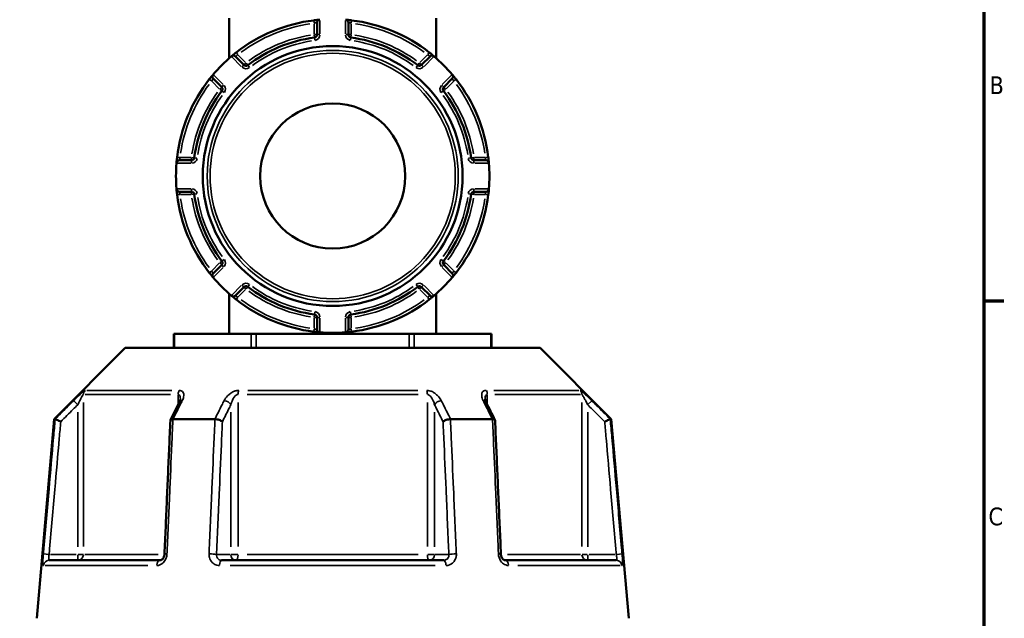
# Model space of a CAD drawing. Header units: millimetres. Extents: x 0 to 926, y 0 to 963.
# Tile 11 of 18: x 655 to 825, y 391 to 494. Entities that reach past the tile are written whole.
import ezdxf

# ---------------------------------------------------------------- set-up
doc = ezdxf.new("R2010")
doc.units = ezdxf.units.MM
for name, color, linetype, lineweight in [('Border (ANSI)', 7, 'Continuous', 70), ('Visible (ANSI)', 7, 'Continuous', 50), ('Visible Narrow (ANSI)', 7, 'Continuous', 35)]:
    doc.layers.add(name, color=color, linetype=linetype, lineweight=lineweight)
doc.styles.add('Note Text (ANSI)', font='tahoma.ttf')

# ---------------------------------------------------------------- blocks, each defined once
blk = doc.blocks.new('Borders Default Border')
at = {"layer": 'Border (ANSI)'}
blk.add_line((821, 445.5), (824.45, 445.5), dxfattribs=at)
at = {"layer": 'Border (ANSI)', "flags": 128}
blk.add_lwpolyline([(20, 20), (20, 574), (821, 574), (821, 20), (20, 20)], dxfattribs=at)
at = {"layer": 'Border (ANSI)', "char_height": 3.05, "attachment_point": 7, "style": 'Note Text (ANSI)'}
for s, insert in [('B', (821.99, 481.1)), ('C', (821.8, 406.8))]:
    blk.add_mtext(s, dxfattribs=dict(at, insert=insert))

msp = doc.modelspace()

# ---------------------------------------------------------------- linework, layer by layer
at = {"layer": 'Visible (ANSI)'}
for p, q in [((690.982, 494.153), (690.982, 487.258)), ((726.682, 494.153), (726.682, 487.258)), ((706.132, 493.409), (706.132, 491.338)), ((711.532, 491.338), (711.532, 493.409)), ((693.532, 486.119), (692.068, 487.583)), ((725.597, 487.583), (724.132, 486.119)), ((688.249, 483.765), (689.714, 482.3)), ((727.95, 482.3), (729.415, 483.765)), ((684.495, 469.7), (682.424, 469.7)), ((735.241, 469.7), (733.169, 469.7)), ((682.424, 464.3), (684.495, 464.3)), ((733.169, 464.3), (735.241, 464.3)), ((689.714, 451.701), (688.249, 450.236)), ((729.415, 450.236), (727.95, 451.701)), ((692.068, 446.418), (693.532, 447.882)), ((724.132, 447.882), (725.597, 446.418)), ((690.982, 446.743), (690.982, 439.848)), ((726.682, 446.743), (726.682, 439.848)), ((706.132, 442.663), (706.132, 440.592)), ((711.532, 440.592), (711.532, 442.663)), ((681.447, 439.848), (681.581, 439.848)), ((681.447, 439.848), (681.447, 437.398)), ((681.581, 439.848), (694.774, 439.848)), ((694.774, 439.848), (695.64, 439.848)), ((695.64, 439.848), (722.025, 439.848)), ((722.025, 439.848), (722.891, 439.848)), ((722.891, 439.848), (736.084, 439.848)), ((736.084, 439.848), (736.218, 439.848)), ((736.218, 437.398), (736.218, 439.848)), ((673.083, 437.398), (660.833, 425.148)), ((673.083, 437.398), (744.581, 437.398)), ((744.581, 437.398), (756.831, 425.148)), ((660.833, 425.148), (657.832, 390.848)), ((660.833, 425.148), (661.014, 425.148)), ((681.319, 425.148), (688.527, 425.148)), ((729.138, 425.148), (736.345, 425.148)), ((756.651, 425.148), (756.831, 425.148)), ((756.831, 425.148), (759.832, 390.848)), ((660.003, 400.848), (679.135, 400.848)), ((689.7, 400.848), (727.964, 400.848)), ((738.53, 400.848), (757.662, 400.848))]:
    msp.add_line(p, q, dxfattribs=at)
for radius in [22.378, 12.5]:
    msp.add_circle((708.832, 467), radius, dxfattribs=at)
for centre, radius, start, end in [((708.832, 467), 27, 96.93566, 128.06434), ((706.632, 493.409), 0.5, 94.76211, 180), ((711.032, 493.409), 0.5, 0, 85.23789), ((708.832, 467), 27, 51.93566, 83.06434), ((708.832, 467), 24.047, 97.49062, 127.50938), ((705.632, 491.338), 0.5, 277.49062, 0), ((712.032, 491.338), 0.5, 180, 262.50938), ((708.832, 467), 24.047, 52.49062, 82.50938), ((708.832, 467), 27, 130.32627, 139.67373), ((691.714, 487.23), 0.5, 45, 130.23789), ((725.95, 487.23), 0.5, 49.76211, 135), ((708.832, 467), 27, 40.32627, 49.67373), ((693.886, 486.472), 0.5, 225, 307.50938), ((723.779, 486.472), 0.5, 232.49062, 315), ((708.832, 467), 27, 141.93566, 173.06434), ((688.603, 484.118), 0.5, 139.76211, 225), ((729.062, 484.118), 0.5, 315, 40.23789), ((708.832, 467), 27, 6.93566, 38.06434), ((689.361, 481.947), 0.5, 322.49062, 45), ((728.304, 481.947), 0.5, 135, 217.50938), ((708.832, 467), 24.047, 142.49062, 172.50938), ((708.832, 467), 24.047, 7.49062, 37.50938), ((684.495, 470.2), 0.5, 270, 352.50938), ((733.169, 470.2), 0.5, 187.49062, 270), ((708.832, 467), 27, 175.32627, 184.67373), ((682.424, 469.2), 0.5, 90, 175.23789), ((735.241, 469.2), 0.5, 4.76211, 90), ((708.832, 467), 27, 355.32627, 4.67373), ((682.424, 464.8), 0.5, 184.76211, 270), ((708.832, 467), 27, 186.93566, 218.06434), ((684.495, 463.8), 0.5, 7.49062, 90), ((708.832, 467), 24.047, 187.49062, 217.50938), ((708.832, 467), 24.047, 322.49062, 352.50938), ((708.832, 467), 27, 321.93566, 353.06434), ((733.169, 463.8), 0.5, 90, 172.50938), ((735.241, 464.8), 0.5, 270, 355.23789), ((689.361, 452.054), 0.5, 315, 37.50938), ((728.304, 452.054), 0.5, 142.49062, 225), ((688.603, 449.882), 0.5, 135, 220.23789), ((729.062, 449.882), 0.5, 319.76211, 45), ((708.832, 467), 27, 220.32627, 229.67373), ((693.886, 447.529), 0.5, 52.49062, 135), ((708.832, 467), 24.047, 232.49062, 262.50938), ((708.832, 467), 24.047, 277.49062, 307.50938), ((723.779, 447.529), 0.5, 45, 127.50938), ((708.832, 467), 27, 310.32627, 319.67373), ((691.714, 446.771), 0.5, 229.76211, 315), ((725.95, 446.771), 0.5, 225, 310.23789), ((708.832, 467), 27, 231.93566, 263.06434), ((708.832, 467), 27, 276.93566, 308.06434), ((705.632, 442.663), 0.5, 0, 82.50938), ((712.032, 442.663), 0.5, 97.49062, 180), ((706.632, 440.592), 0.5, 180, 265.23789), ((708.832, 467), 27, 265.32627, 274.67373), ((711.032, 440.592), 0.5, 274.76211, 0)]:
    msp.add_arc(centre, radius, start, end, dxfattribs=at)
for centre, major_axis, ratio, start_param, end_param in [((6639.914, -11118.434), (198.252, -16295.014), 0.5090017, 3.9187165, 3.9189842), ((-5143.568, -10964.106), (196.526, 16077.194), 0.5090436, 5.5058211, 5.5060925)]:
    msp.add_ellipse(centre, major_axis=major_axis, ratio=ratio, start_param=start_param, end_param=end_param, dxfattribs=at)
for points, knots in [([(706.591, 493.907), (706.591, 493.907), (706.509, 493.901), (706.246, 493.877), (706.088, 493.861), (705.804, 493.83), (705.688, 493.817), (705.572, 493.803)], [-0.15751354, -0.15751354, -0.15751354, -0.15751354, -0.08933205, -0.08933205, -0.03435848, -0.03435848, 0, 0, 0, 0]), ([(712.093, 493.803), (712.05, 493.808), (712.008, 493.813), (711.788, 493.839), (711.617, 493.857), (711.364, 493.882), (711.271, 493.89), (711.152, 493.901), (711.114, 493.904), (711.08, 493.907), (711.074, 493.907), (711.074, 493.907)], [-0.15751281, -0.15751281, -0.15751281, -0.15751281, -0.14497947, -0.14497947, -0.0918884, -0.0918884, -0.05104911, -0.05104911, -0.01963427, -0.01963427, 0, 0, 0, 0]), ([(692.186, 488.258), (692.155, 488.234), (692.125, 488.21), (691.953, 488.075), (691.817, 487.965), (691.618, 487.801), (691.545, 487.741), (691.452, 487.663), (691.423, 487.638), (691.396, 487.616), (691.391, 487.611), (691.391, 487.611)], [-0.15751275, -0.15751275, -0.15751275, -0.15751275, -0.14614787, -0.14614787, -0.09262893, -0.09262893, -0.05146052, -0.05146052, -0.01979251, -0.01979251, 0, 0, 0, 0]), ([(726.273, 487.611), (726.273, 487.611), (726.27, 487.614), (726.24, 487.64), (726.162, 487.706), (725.954, 487.877), (725.842, 487.97), (725.641, 488.13), (725.56, 488.194), (725.479, 488.258)], [-0.15751415, -0.15751415, -0.15751415, -0.15751415, -0.14237321, -0.14237321, -0.07909623, -0.07909623, -0.03042163, -0.03042163, 0, 0, 0, 0]), ([(688.221, 484.441), (688.221, 484.441), (688.219, 484.438), (688.193, 484.408), (688.127, 484.33), (687.955, 484.123), (687.863, 484.01), (687.703, 483.81), (687.638, 483.729), (687.575, 483.647)], [-0.15751415, -0.15751415, -0.15751415, -0.15751415, -0.14237321, -0.14237321, -0.07909623, -0.07909623, -0.03042163, -0.03042163, 0, 0, 0, 0]), ([(730.09, 483.647), (730.066, 483.678), (730.042, 483.708), (729.906, 483.88), (729.797, 484.016), (729.633, 484.215), (729.573, 484.287), (729.494, 484.381), (729.47, 484.41), (729.448, 484.436), (729.443, 484.441), (729.443, 484.441)], [-0.15751275, -0.15751275, -0.15751275, -0.15751275, -0.14614787, -0.14614787, -0.09262893, -0.09262893, -0.05146052, -0.05146052, -0.01979251, -0.01979251, 0, 0, 0, 0]), ([(682.03, 470.261), (682.025, 470.219), (682.02, 470.176), (681.994, 469.957), (681.976, 469.785), (681.951, 469.532), (681.943, 469.44), (681.932, 469.32), (681.929, 469.282), (681.926, 469.249), (681.925, 469.242), (681.925, 469.242)], [-0.15751281, -0.15751281, -0.15751281, -0.15751281, -0.14497947, -0.14497947, -0.0918884, -0.0918884, -0.05104911, -0.05104911, -0.01963427, -0.01963427, 0, 0, 0, 0]), ([(735.739, 469.242), (735.739, 469.242), (735.733, 469.324), (735.708, 469.587), (735.693, 469.745), (735.662, 470.029), (735.649, 470.145), (735.635, 470.261)], [-0.15751354, -0.15751354, -0.15751354, -0.15751354, -0.08933205, -0.08933205, -0.03435848, -0.03435848, 0, 0, 0, 0]), ([(681.925, 464.759), (681.925, 464.759), (681.932, 464.677), (681.956, 464.414), (681.972, 464.256), (682.002, 463.972), (682.016, 463.856), (682.03, 463.74)], [-0.15751354, -0.15751354, -0.15751354, -0.15751354, -0.08933205, -0.08933205, -0.03435848, -0.03435848, 0, 0, 0, 0]), ([(735.635, 463.74), (735.64, 463.782), (735.645, 463.825), (735.671, 464.044), (735.689, 464.216), (735.714, 464.469), (735.722, 464.561), (735.733, 464.681), (735.736, 464.719), (735.739, 464.752), (735.739, 464.759), (735.739, 464.759)], [-0.15751281, -0.15751281, -0.15751281, -0.15751281, -0.14497947, -0.14497947, -0.0918884, -0.0918884, -0.05104911, -0.05104911, -0.01963427, -0.01963427, 0, 0, 0, 0]), ([(687.575, 450.354), (687.598, 450.323), (687.622, 450.293), (687.758, 450.121), (687.868, 449.985), (688.031, 449.786), (688.092, 449.714), (688.17, 449.62), (688.195, 449.591), (688.217, 449.565), (688.221, 449.559), (688.221, 449.559)], [-0.15751275, -0.15751275, -0.15751275, -0.15751275, -0.14614787, -0.14614787, -0.09262893, -0.09262893, -0.05146052, -0.05146052, -0.01979251, -0.01979251, 0, 0, 0, 0]), ([(729.443, 449.559), (729.443, 449.559), (729.446, 449.562), (729.472, 449.593), (729.538, 449.671), (729.709, 449.878), (729.802, 449.991), (729.962, 450.191), (730.026, 450.272), (730.09, 450.354)], [-0.15751415, -0.15751415, -0.15751415, -0.15751415, -0.14237321, -0.14237321, -0.07909623, -0.07909623, -0.03042163, -0.03042163, 0, 0, 0, 0]), ([(691.391, 446.39), (691.391, 446.39), (691.394, 446.387), (691.425, 446.361), (691.503, 446.295), (691.71, 446.124), (691.823, 446.031), (692.023, 445.871), (692.104, 445.807), (692.186, 445.743)], [-0.15751415, -0.15751415, -0.15751415, -0.15751415, -0.14237321, -0.14237321, -0.07909623, -0.07909623, -0.03042163, -0.03042163, 0, 0, 0, 0]), ([(725.479, 445.743), (725.509, 445.767), (725.54, 445.791), (725.712, 445.926), (725.848, 446.036), (726.047, 446.2), (726.119, 446.26), (726.213, 446.338), (726.242, 446.363), (726.268, 446.385), (726.273, 446.39), (726.273, 446.39)], [-0.15751275, -0.15751275, -0.15751275, -0.15751275, -0.14614787, -0.14614787, -0.09262893, -0.09262893, -0.05146052, -0.05146052, -0.01979251, -0.01979251, 0, 0, 0, 0]), ([(705.572, 440.198), (705.614, 440.193), (705.656, 440.188), (705.876, 440.162), (706.048, 440.144), (706.301, 440.119), (706.393, 440.111), (706.513, 440.1), (706.55, 440.097), (706.584, 440.094), (706.591, 440.094), (706.591, 440.094)], [-0.15751281, -0.15751281, -0.15751281, -0.15751281, -0.14497947, -0.14497947, -0.0918884, -0.0918884, -0.05104911, -0.05104911, -0.01963427, -0.01963427, 0, 0, 0, 0]), ([(711.074, 440.094), (711.074, 440.094), (711.156, 440.1), (711.419, 440.124), (711.577, 440.14), (711.861, 440.171), (711.977, 440.184), (712.093, 440.198)], [-0.15751354, -0.15751354, -0.15751354, -0.15751354, -0.08933205, -0.08933205, -0.03435848, -0.03435848, 0, 0, 0, 0]), ([(682.585, 428.583), (682.585, 428.568), (682.584, 428.548), (682.578, 428.498), (682.573, 428.468), (682.557, 428.402), (682.547, 428.365), (682.521, 428.286), (682.505, 428.244), (682.469, 428.156), (682.447, 428.11), (682.424, 428.062)], [0.20265986, 0.20265986, 0.20265986, 0.20265986, 0.23121109, 0.23121109, 0.25976233, 0.25976233, 0.28831356, 0.28831356, 0.3168648, 0.3168648, 0.34541603, 0.34541603, 0.34541603, 0.34541603]), ([(735.241, 428.062), (735.217, 428.11), (735.196, 428.156), (735.159, 428.244), (735.144, 428.286), (735.118, 428.365), (735.107, 428.402), (735.092, 428.468), (735.087, 428.498), (735.08, 428.548), (735.079, 428.568), (735.079, 428.583)], [0, 0, 0, 0, 0.02855139, 0.02855139, 0.05710278, 0.05710278, 0.08565416, 0.08565416, 0.11420555, 0.11420555, 0.14275694, 0.14275694, 0.14275694, 0.14275694]), ([(661.977, 424.698), (661.975, 424.699), (661.974, 424.7), (661.854, 424.756), (661.736, 424.811), (661.515, 424.914), (661.413, 424.962), (661.237, 425.044), (661.163, 425.079), (661.058, 425.128), (661.026, 425.143), (661.016, 425.147)], [-0.15371258, -0.15371258, -0.15371258, -0.15371258, -0.15323729, -0.15323729, -0.11409168, -0.11409168, -0.07545593, -0.07545593, -0.03695789, -0.03695789, 0, 0, 0, 0]), ([(680.863, 424.924), (680.795, 423.389), (680.728, 421.853), (680.593, 418.782), (680.526, 417.247), (680.391, 414.176), (680.323, 412.64), (680.189, 409.569), (680.121, 408.034), (679.986, 404.963), (679.919, 403.427), (679.852, 401.892)], [0.585191, 0.585191, 0.585191, 0.585191, 1.0476138, 1.0476138, 1.5100365, 1.5100365, 1.9724593, 1.9724593, 2.4348821, 2.4348821, 2.8973048, 2.8973048, 2.8973048, 2.8973048]), ([(681.298, 425.147), (681.197, 425.143), (681.11, 425.128), (680.969, 425.079), (680.918, 425.044), (680.873, 424.979), (680.864, 424.952), (680.863, 424.924)], [-0.153595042, -0.153595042, -0.153595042, -0.153595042, -0.116550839, -0.116550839, -0.077962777, -0.077962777, -0.055255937, -0.055255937, -0.055255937, -0.055255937]), ([(689.821, 424.698), (689.82, 424.699), (689.82, 424.7), (689.759, 424.756), (689.68, 424.811), (689.492, 424.914), (689.384, 424.962), (689.151, 425.044), (689.026, 425.079), (688.78, 425.128), (688.662, 425.143), (688.55, 425.147)], [-0.15371258, -0.15371258, -0.15371258, -0.15371258, -0.15323743, -0.15323743, -0.11409174, -0.11409174, -0.0754562, -0.0754562, -0.03695796, -0.03695796, 0, 0, 0, 0]), ([(729.114, 425.147), (729.003, 425.143), (728.884, 425.128), (728.638, 425.079), (728.514, 425.044), (728.28, 424.962), (728.172, 424.914), (727.984, 424.811), (727.905, 424.756), (727.845, 424.7), (727.844, 424.699), (727.843, 424.698)], [-0.15359506, -0.15359506, -0.15359506, -0.15359506, -0.11655085, -0.11655085, -0.07796276, -0.07796276, -0.03923705, -0.03923705, 0, 0, 0.00047625, 0.00047625, 0.00047625, 0.00047625]), ([(736.802, 424.924), (736.801, 424.952), (736.792, 424.979), (736.746, 425.044), (736.695, 425.079), (736.554, 425.128), (736.467, 425.143), (736.366, 425.147)], [-0.098110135, -0.098110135, -0.098110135, -0.098110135, -0.075456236, -0.075456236, -0.036957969, -0.036957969, 0, 0, 0, 0]), ([(737.813, 401.892), (737.746, 403.427), (737.678, 404.963), (737.543, 408.034), (737.476, 409.569), (737.341, 412.64), (737.274, 414.176), (737.139, 417.247), (737.072, 418.782), (736.937, 421.853), (736.869, 423.389), (736.802, 424.924)], [1.2046153, 1.2046153, 1.2046153, 1.2046153, 1.6670381, 1.6670381, 2.1294609, 2.1294609, 2.5918836, 2.5918836, 3.0543064, 3.0543064, 3.5167292, 3.5167292, 3.5167292, 3.5167292]), ([(755.688, 424.698), (755.689, 424.699), (755.691, 424.7), (755.811, 424.756), (755.929, 424.811), (756.149, 424.914), (756.251, 424.962), (756.428, 425.044), (756.501, 425.079), (756.606, 425.128), (756.638, 425.143), (756.649, 425.147)], [-0.0004764, -0.0004764, -0.0004764, -0.0004764, 0, 0, 0.03923697, 0.03923697, 0.07796289, 0.07796289, 0.11655078, 0.11655078, 0.15359492, 0.15359492, 0.15359492, 0.15359492]), ([(679.852, 401.892), (679.847, 401.793), (679.832, 401.693), (679.783, 401.501), (679.749, 401.41), (679.668, 401.246), (679.62, 401.172), (679.519, 401.048), (679.465, 400.997), (679.358, 400.916), (679.306, 400.889), (679.211, 400.854), (679.17, 400.848), (679.135, 400.848)], [0, 0, 0, 0, 0.05067005, 0.05067005, 0.10084685, 0.10084685, 0.1507669, 0.1507669, 0.20138762, 0.20138762, 0.25586434, 0.25586434, 0.31481094, 0.31481094, 0.31481094, 0.31481094]), ([(738.53, 400.848), (738.492, 400.848), (738.448, 400.855), (738.34, 400.897), (738.277, 400.933), (738.158, 401.036), (738.102, 401.096), (738.002, 401.238), (737.957, 401.318), (737.885, 401.492), (737.856, 401.586), (737.824, 401.752), (737.816, 401.822), (737.813, 401.892)], [0, 0, 0, 0, 0.06296271, 0.06296271, 0.12592542, 0.12592542, 0.17893056, 0.17893056, 0.22915943, 0.22915943, 0.27910739, 0.27910739, 0.31481354, 0.31481354, 0.31481354, 0.31481354])]:
    msp.add_open_spline(points, degree=3, knots=knots, dxfattribs=at)
for points in [[(706.632, 493.911), (706.619, 493.91), (706.605, 493.908), (706.591, 493.907)], [(711.074, 493.907), (711.06, 493.908), (711.046, 493.91), (711.032, 493.911)], [(691.391, 487.611), (691.381, 487.602), (691.37, 487.593), (691.36, 487.584)], [(726.305, 487.584), (726.295, 487.593), (726.284, 487.602), (726.273, 487.611)], [(688.248, 484.473), (688.239, 484.463), (688.23, 484.452), (688.221, 484.441)], [(729.443, 484.441), (729.434, 484.452), (729.425, 484.463), (729.416, 484.473)], [(681.925, 469.242), (681.924, 469.228), (681.923, 469.214), (681.922, 469.2)], [(735.743, 469.2), (735.741, 469.214), (735.74, 469.228), (735.739, 469.242)], [(681.922, 464.8), (681.923, 464.787), (681.924, 464.773), (681.925, 464.759)], [(735.739, 464.759), (735.74, 464.773), (735.741, 464.787), (735.743, 464.8)], [(688.221, 449.559), (688.23, 449.549), (688.239, 449.538), (688.248, 449.528)], [(729.416, 449.528), (729.425, 449.538), (729.434, 449.549), (729.443, 449.559)], [(691.36, 446.416), (691.37, 446.408), (691.381, 446.399), (691.391, 446.39)], [(726.273, 446.39), (726.284, 446.399), (726.295, 446.408), (726.305, 446.416)], [(706.591, 440.094), (706.605, 440.093), (706.619, 440.091), (706.632, 440.09)], [(711.032, 440.09), (711.046, 440.091), (711.06, 440.093), (711.074, 440.094)], [(661.014, 425.148), (661.015, 425.148), (661.015, 425.148), (661.016, 425.147)], [(681.298, 425.147), (681.305, 425.148), (681.312, 425.148), (681.319, 425.148)], [(688.527, 425.148), (688.535, 425.148), (688.542, 425.148), (688.55, 425.147)], [(729.114, 425.147), (729.122, 425.148), (729.13, 425.148), (729.138, 425.148)], [(736.345, 425.148), (736.352, 425.148), (736.359, 425.148), (736.366, 425.147)], [(756.649, 425.147), (756.649, 425.148), (756.65, 425.148), (756.651, 425.148)]]:
    msp.add_open_spline(points, degree=3, dxfattribs=at)
at = {"layer": 'Visible Narrow (ANSI)'}
for p, q in [((705.572, 493.801), (705.628, 493.345)), ((706.632, 491.466), (706.632, 493.782)), ((711.032, 493.782), (711.032, 491.466)), ((712.037, 493.345), (712.092, 493.801)), ((705.632, 493.208), (705.632, 491.436)), ((712.032, 491.436), (712.032, 493.208)), ((705.637, 491.299), (705.697, 490.843)), ((706.131, 491.338), (705.672, 491.338)), ((705.698, 490.84), (705.758, 490.385)), ((706.593, 491.338), (706.134, 491.338)), ((711.531, 491.338), (711.072, 491.338)), ((711.993, 491.338), (711.534, 491.338)), ((711.907, 490.385), (711.967, 490.84)), ((711.967, 490.843), (712.027, 491.299)), ((691.45, 487.494), (693.088, 485.856)), ((692.47, 487.895), (692.186, 488.257)), ((693.816, 486.542), (692.563, 487.795)), ((725.101, 487.795), (723.848, 486.542)), ((724.577, 485.856), (726.214, 487.494)), ((725.478, 488.257), (725.195, 487.895)), ((693.531, 486.118), (693.207, 485.793)), ((693.858, 486.444), (693.534, 486.12)), ((694.19, 486.077), (693.91, 486.441)), ((694.471, 485.71), (694.191, 486.074)), ((723.473, 486.074), (723.194, 485.71)), ((723.755, 486.441), (723.475, 486.077)), ((724.131, 486.12), (723.806, 486.444)), ((724.458, 485.793), (724.133, 486.118)), ((687.576, 483.646), (687.937, 483.363)), ((689.977, 482.745), (688.339, 484.382)), ((729.325, 484.382), (727.688, 482.745)), ((729.727, 483.363), (730.089, 483.646)), ((688.038, 483.269), (689.291, 482.016)), ((689.713, 482.299), (689.388, 481.974)), ((689.392, 481.923), (689.756, 481.643)), ((690.04, 482.626), (689.715, 482.301)), ((727.949, 482.301), (727.625, 482.626)), ((727.909, 481.643), (728.273, 481.923)), ((728.276, 481.974), (727.952, 482.299)), ((728.374, 482.016), (729.627, 483.269)), ((689.758, 481.641), (690.123, 481.362)), ((727.542, 481.362), (727.906, 481.641)), ((682.487, 470.205), (682.031, 470.261)), ((684.397, 470.2), (682.625, 470.2)), ((684.495, 470.161), (684.495, 469.702)), ((684.989, 470.135), (684.534, 470.195)), ((685.448, 470.075), (684.992, 470.135)), ((732.672, 470.135), (732.217, 470.075)), ((733.131, 470.195), (732.675, 470.135)), ((733.169, 469.702), (733.169, 470.161)), ((735.04, 470.2), (733.268, 470.2)), ((735.633, 470.261), (735.177, 470.205)), ((682.051, 469.2), (684.366, 469.2)), ((684.495, 469.699), (684.495, 469.24)), ((733.169, 469.24), (733.169, 469.699)), ((733.298, 469.2), (735.614, 469.2)), ((684.366, 464.8), (682.051, 464.8)), ((735.614, 464.8), (733.298, 464.8)), ((682.031, 463.74), (682.487, 463.796)), ((682.625, 463.8), (684.397, 463.8)), ((684.495, 464.761), (684.495, 464.302)), ((684.495, 464.299), (684.495, 463.84)), ((684.534, 463.806), (684.989, 463.865)), ((684.992, 463.866), (685.448, 463.926)), ((732.217, 463.926), (732.672, 463.866)), ((732.675, 463.865), (733.131, 463.806)), ((733.169, 464.302), (733.169, 464.761)), ((733.169, 463.84), (733.169, 464.299)), ((733.268, 463.8), (735.04, 463.8)), ((735.177, 463.796), (735.633, 463.74)), ((689.291, 451.985), (688.038, 450.732)), ((688.339, 449.619), (689.977, 451.256)), ((689.388, 452.026), (689.713, 451.702)), ((689.756, 452.358), (689.392, 452.078)), ((689.715, 451.7), (690.04, 451.375)), ((690.123, 452.639), (689.758, 452.36)), ((727.906, 452.36), (727.542, 452.639)), ((727.625, 451.375), (727.949, 451.7)), ((727.688, 451.256), (729.325, 449.619)), ((728.273, 452.078), (727.909, 452.358)), ((727.952, 451.702), (728.276, 452.026)), ((729.627, 450.732), (728.374, 451.985)), ((687.937, 450.638), (687.576, 450.355)), ((730.089, 450.355), (729.727, 450.638)), ((693.088, 448.145), (691.45, 446.507)), ((693.207, 448.208), (693.531, 447.883)), ((693.534, 447.881), (693.858, 447.556)), ((693.91, 447.56), (694.19, 447.924)), ((694.191, 447.927), (694.471, 448.291)), ((723.194, 448.291), (723.473, 447.927)), ((723.475, 447.924), (723.755, 447.56)), ((723.806, 447.556), (724.131, 447.881)), ((724.133, 447.883), (724.458, 448.208)), ((726.214, 446.507), (724.577, 448.145)), ((692.563, 446.206), (693.816, 447.459)), ((723.848, 447.459), (725.101, 446.206)), ((692.186, 445.744), (692.47, 446.106)), ((725.195, 446.106), (725.478, 445.744)), ((705.697, 443.157), (705.637, 442.702)), ((705.758, 443.616), (705.698, 443.161)), ((711.967, 443.161), (711.907, 443.616)), ((712.027, 442.702), (711.967, 443.157)), ((705.632, 442.565), (705.632, 440.793)), ((705.672, 442.663), (706.131, 442.663)), ((706.134, 442.663), (706.593, 442.663)), ((706.632, 440.219), (706.632, 442.535)), ((711.032, 442.535), (711.032, 440.219)), ((711.072, 442.663), (711.531, 442.663)), ((711.534, 442.663), (711.993, 442.663)), ((712.032, 440.793), (712.032, 442.565)), ((681.581, 437.52), (681.581, 439.725)), ((694.774, 439.725), (694.774, 437.52)), ((695.64, 437.52), (695.64, 439.725)), ((705.628, 440.655), (705.572, 440.2)), ((712.092, 440.2), (712.037, 440.655)), ((722.025, 439.725), (722.025, 437.52)), ((722.891, 437.52), (722.891, 439.725)), ((736.084, 439.725), (736.084, 437.52)), ((680.901, 429.383), (666.156, 429.383)), ((666.444, 430.09), (681.09, 430.09)), ((682.2, 429.295), (682.2, 427.704)), ((723.577, 429.383), (694.088, 429.383)), ((694.187, 430.09), (723.477, 430.09)), ((735.465, 427.704), (735.465, 429.295)), ((736.575, 430.09), (751.22, 430.09)), ((751.508, 429.383), (736.764, 429.383)), ((664.205, 428.315), (664.851, 427.667)), ((665.894, 403.225), (665.894, 428.006)), ((692.527, 403.225), (692.527, 428.006)), ((725.138, 428.006), (725.138, 403.225)), ((751.77, 428.006), (751.77, 403.225)), ((752.814, 427.667), (753.459, 428.315)), ((664.904, 426.325), (664.904, 403.136)), ((691.285, 426.325), (691.285, 403.136)), ((726.38, 403.136), (726.38, 426.325)), ((752.761, 403.136), (752.761, 426.325)), ((659.896, 401.854), (658.986, 401.934)), ((664.657, 401.848), (660.217, 401.848)), ((664.904, 401.77), (664.904, 400.851)), ((665.882, 401.848), (664.975, 401.848)), ((666.129, 401.848), (678.738, 401.848)), ((691.161, 401.848), (688.941, 401.848)), ((692.46, 401.848), (691.323, 401.848)), ((694.088, 401.848), (723.577, 401.848)), ((726.342, 401.848), (725.205, 401.848)), ((728.723, 401.848), (726.503, 401.848)), ((738.927, 401.848), (751.535, 401.848)), ((752.689, 401.848), (751.783, 401.848)), ((752.761, 400.851), (752.761, 401.77)), ((757.448, 401.848), (753.007, 401.848)), ((758.678, 401.934), (757.768, 401.854)), ((676.96, 399.935), (659.303, 399.935)), ((726.489, 399.935), (691.175, 399.935)), ((758.362, 399.935), (740.705, 399.935))]:
    msp.add_line(p, q, dxfattribs=at)
for radius in [21.625, 21.126]:
    msp.add_circle((708.832, 467), radius, dxfattribs=at)
for centre, radius, start, end in [((708.832, 467), 26.5, 98.4921, 126.5079), ((708.832, 467), 26.5, 53.4921, 81.5079), ((708.832, 467), 24.547, 98.99156, 126.00844), ((708.832, 467), 23.547, 98.99156, 126.00844), ((705.632, 491.338), 1, 281.61609, 355.87453), ((712.032, 491.338), 1, 184.12547, 258.38391), ((708.832, 467), 23.547, 53.99156, 81.00844), ((708.832, 467), 24.547, 53.99156, 81.00844), ((693.886, 486.472), 1, 229.12547, 303.38391), ((723.779, 486.472), 1, 236.61609, 310.87453), ((708.832, 467), 26.5, 143.4921, 171.5079), ((689.361, 481.947), 1, 326.61609, 40.87453), ((728.304, 481.947), 1, 139.12547, 213.38391), ((708.832, 467), 26.5, 8.4921, 36.5079), ((708.832, 467), 24.547, 143.99156, 171.00844), ((708.832, 467), 23.547, 143.99156, 171.00844), ((708.832, 467), 23.547, 8.99156, 36.00844), ((708.832, 467), 24.547, 8.99156, 36.00844), ((684.495, 470.2), 1, 274.12547, 348.38391), ((733.169, 470.2), 1, 191.61609, 265.87453), ((684.495, 463.8), 1, 11.61609, 85.87453), ((708.832, 467), 24.547, 188.99156, 216.00844), ((708.832, 467), 23.547, 188.99156, 216.00844), ((708.832, 467), 23.547, 323.99156, 351.00844), ((708.832, 467), 24.547, 323.99156, 351.00844), ((733.169, 463.8), 1, 94.12547, 168.38391), ((708.832, 467), 26.5, 188.4921, 216.5079), ((708.832, 467), 26.5, 323.4921, 351.5079), ((689.361, 452.054), 1, 319.12547, 33.38391), ((728.304, 452.054), 1, 146.61609, 220.87453), ((693.886, 447.529), 1, 56.61609, 130.87453), ((708.832, 467), 23.547, 233.99156, 261.00844), ((708.832, 467), 23.547, 278.99156, 306.00844), ((723.779, 447.529), 1, 49.12547, 123.38391), ((708.832, 467), 24.547, 233.99156, 261.00844), ((708.832, 467), 24.547, 278.99156, 306.00844), ((708.832, 467), 26.5, 233.4921, 261.5079), ((708.832, 467), 26.5, 278.4921, 306.5079), ((705.632, 442.663), 1, 4.12547, 78.38391), ((712.032, 442.663), 1, 101.61609, 175.87453)]:
    msp.add_arc(centre, radius, start, end, dxfattribs=at)
for centre, major_axis, ratio, start_param, end_param in [((666.885, 429.383), (0, -1), 0.9904959, 3.9662607, 4.6731191), ((682.814, 429.383), (0, 1), 0.6143631, 0.8246681, 1.5315264), ((692.903, 429.383), (0, -1), 0.3761328, 3.9662607, 4.6731191), ((724.762, 429.383), (0, 1), 0.3761328, 4.7516589, 5.4585172), ((734.851, 429.383), (0, -1), 0.6143631, 1.6100662, 2.3169246), ((750.78, 429.383), (0, 1), 0.9904959, 4.7516589, 5.4585172), ((683.317, 427.613), (-0.894, 0.449), 0.6136988, 5.5048942, 6.2422226), ((690.419, 427.613), (-0.894, 0.449), 0.6136988, 3.9026286, 5.2571626), ((727.246, 427.613), (-0.894, -0.449), 0.6136988, 4.1676154, 5.5221494), ((734.347, 427.613), (0.894, 0.449), 0.6136988, 0.0409627, 0.7782911), ((660.003, 399.848), (0, 1), 0.992287, 0.0741765, 1.4093534), ((664.904, 401.848), (0, -1), 0.9904959, 0.0785398, 1.4922565), ((679.135, 399.848), (0, 1), 0.6034974, 0.0741765, 1.4093534), ((680.851, 401.848), (-0.999, 0.044), 0.0757423, 5.369153, 6.2350783), ((687.952, 401.848), (0.999, -0.044), 0.0757423, 0.5996329, 1.9382948), ((689.7, 399.848), (0, 1), 0.3887896, 0.0741765, 1.4093534), ((692.151, 401.848), (0, -1), 0.8660254, 4.7909288, 6.2046455), ((692.151, 401.848), (0, -1), 0.3761328, 0.0785398, 1.4922565), ((725.514, 401.848), (0, -1), 0.3761328, 4.7909288, 6.2046455), ((725.514, 401.848), (0, -1), 0.8660254, 0.0785398, 1.4922565), ((727.964, 399.848), (0, 1), 0.3887896, 4.8738319, 6.2090088), ((729.713, 401.848), (0.999, 0.044), 0.0757423, 1.2032978, 2.5419597), ((736.814, 401.848), (0.999, 0.044), 0.0757423, 0.048107, 0.9140323), ((738.53, 399.848), (0, 1), 0.6034974, 4.8738319, 6.2090088), ((752.761, 401.848), (0, -1), 0.9904959, 4.7909288, 6.2046455), ((757.662, 399.848), (0, 1), 0.992287, 4.8738319, 6.2090088)]:
    msp.add_ellipse(centre, major_axis=major_axis, ratio=ratio, start_param=start_param, end_param=end_param, dxfattribs=at)
for points, knots in [([(705.632, 493.307), (705.689, 493.32), (705.746, 493.333), (705.886, 493.364), (705.963, 493.379), (706.092, 493.403), (706.132, 493.409), (706.132, 493.409)], [0, 0, 0, 0, 0.03435848, 0.03435848, 0.08933205, 0.08933205, 0.15751354, 0.15751354, 0.15751354, 0.15751354]), ([(711.532, 493.409), (711.532, 493.409), (711.536, 493.408), (711.552, 493.406), (711.57, 493.403), (711.629, 493.392), (711.675, 493.384), (711.799, 493.36), (711.883, 493.342), (711.991, 493.317), (712.012, 493.312), (712.032, 493.307)], [0, 0, 0, 0, 0.01963427, 0.01963427, 0.05104911, 0.05104911, 0.0918884, 0.0918884, 0.14497947, 0.14497947, 0.15751281, 0.15751281, 0.15751281, 0.15751281]), ([(692.068, 487.583), (692.068, 487.583), (692.071, 487.585), (692.084, 487.595), (692.1, 487.606), (692.15, 487.641), (692.188, 487.668), (692.294, 487.739), (692.368, 487.786), (692.461, 487.844), (692.477, 487.854), (692.494, 487.864)], [0, 0, 0, 0, 0.01979251, 0.01979251, 0.05146052, 0.05146052, 0.09262893, 0.09262893, 0.14614787, 0.14614787, 0.15751275, 0.15751275, 0.15751275, 0.15751275]), ([(725.171, 487.864), (725.215, 487.837), (725.259, 487.81), (725.367, 487.741), (725.427, 487.701), (725.538, 487.625), (725.579, 487.596), (725.595, 487.584), (725.597, 487.583), (725.597, 487.583)], [0, 0, 0, 0, 0.03042163, 0.03042163, 0.07909623, 0.07909623, 0.14237321, 0.14237321, 0.15751415, 0.15751415, 0.15751415, 0.15751415]), ([(687.968, 483.339), (687.995, 483.383), (688.023, 483.427), (688.092, 483.535), (688.132, 483.595), (688.207, 483.706), (688.237, 483.747), (688.248, 483.763), (688.249, 483.765), (688.249, 483.765)], [0, 0, 0, 0, 0.03042163, 0.03042163, 0.07909623, 0.07909623, 0.14237321, 0.14237321, 0.15751415, 0.15751415, 0.15751415, 0.15751415]), ([(729.415, 483.765), (729.415, 483.765), (729.417, 483.762), (729.427, 483.748), (729.438, 483.733), (729.473, 483.683), (729.499, 483.645), (729.571, 483.538), (729.618, 483.465), (729.676, 483.372), (729.686, 483.355), (729.696, 483.339)], [0, 0, 0, 0, 0.01979251, 0.01979251, 0.05146052, 0.05146052, 0.09262893, 0.09262893, 0.14614787, 0.14614787, 0.15751275, 0.15751275, 0.15751275, 0.15751275]), ([(682.424, 469.7), (682.424, 469.7), (682.424, 469.704), (682.427, 469.72), (682.43, 469.739), (682.441, 469.797), (682.449, 469.843), (682.473, 469.967), (682.491, 470.051), (682.516, 470.159), (682.521, 470.18), (682.526, 470.2)], [0, 0, 0, 0, 0.01963427, 0.01963427, 0.05104911, 0.05104911, 0.0918884, 0.0918884, 0.14497947, 0.14497947, 0.15751281, 0.15751281, 0.15751281, 0.15751281]), ([(735.138, 470.2), (735.152, 470.144), (735.165, 470.087), (735.196, 469.947), (735.211, 469.87), (735.234, 469.741), (735.241, 469.7), (735.241, 469.7)], [0, 0, 0, 0, 0.03435848, 0.03435848, 0.08933205, 0.08933205, 0.15751354, 0.15751354, 0.15751354, 0.15751354]), ([(682.526, 463.8), (682.512, 463.857), (682.499, 463.914), (682.469, 464.054), (682.454, 464.131), (682.43, 464.26), (682.424, 464.3), (682.424, 464.3)], [0, 0, 0, 0, 0.03435848, 0.03435848, 0.08933205, 0.08933205, 0.15751354, 0.15751354, 0.15751354, 0.15751354]), ([(735.241, 464.3), (735.241, 464.3), (735.24, 464.297), (735.237, 464.281), (735.234, 464.262), (735.224, 464.204), (735.216, 464.158), (735.191, 464.034), (735.174, 463.95), (735.148, 463.842), (735.143, 463.821), (735.138, 463.8)], [0, 0, 0, 0, 0.01963427, 0.01963427, 0.05104911, 0.05104911, 0.0918884, 0.0918884, 0.14497947, 0.14497947, 0.15751281, 0.15751281, 0.15751281, 0.15751281]), ([(688.249, 450.236), (688.249, 450.236), (688.248, 450.239), (688.238, 450.253), (688.227, 450.268), (688.192, 450.318), (688.165, 450.356), (688.094, 450.463), (688.046, 450.536), (687.989, 450.629), (687.978, 450.645), (687.968, 450.662)], [0, 0, 0, 0, 0.01979251, 0.01979251, 0.05146052, 0.05146052, 0.09262893, 0.09262893, 0.14614787, 0.14614787, 0.15751275, 0.15751275, 0.15751275, 0.15751275]), ([(729.696, 450.662), (729.669, 450.618), (729.642, 450.574), (729.573, 450.466), (729.533, 450.405), (729.457, 450.295), (729.428, 450.254), (729.416, 450.238), (729.415, 450.236), (729.415, 450.236)], [0, 0, 0, 0, 0.03042163, 0.03042163, 0.07909623, 0.07909623, 0.14237321, 0.14237321, 0.15751415, 0.15751415, 0.15751415, 0.15751415]), ([(692.494, 446.137), (692.45, 446.163), (692.406, 446.191), (692.298, 446.26), (692.237, 446.3), (692.127, 446.375), (692.086, 446.405), (692.069, 446.417), (692.068, 446.418), (692.068, 446.418)], [0, 0, 0, 0, 0.03042163, 0.03042163, 0.07909623, 0.07909623, 0.14237321, 0.14237321, 0.15751415, 0.15751415, 0.15751415, 0.15751415]), ([(725.597, 446.418), (725.597, 446.418), (725.594, 446.416), (725.58, 446.406), (725.565, 446.395), (725.515, 446.36), (725.477, 446.333), (725.37, 446.262), (725.297, 446.214), (725.204, 446.157), (725.187, 446.147), (725.171, 446.137)], [0, 0, 0, 0, 0.01979251, 0.01979251, 0.05146052, 0.05146052, 0.09262893, 0.09262893, 0.14614787, 0.14614787, 0.15751275, 0.15751275, 0.15751275, 0.15751275]), ([(706.132, 440.592), (706.132, 440.592), (706.129, 440.592), (706.112, 440.595), (706.094, 440.598), (706.035, 440.609), (705.99, 440.617), (705.866, 440.641), (705.782, 440.659), (705.674, 440.684), (705.653, 440.689), (705.632, 440.694)], [0, 0, 0, 0, 0.01963427, 0.01963427, 0.05104911, 0.05104911, 0.0918884, 0.0918884, 0.14497947, 0.14497947, 0.15751281, 0.15751281, 0.15751281, 0.15751281]), ([(712.032, 440.694), (711.975, 440.681), (711.919, 440.667), (711.779, 440.637), (711.702, 440.622), (711.572, 440.598), (711.532, 440.592), (711.532, 440.592)], [0, 0, 0, 0, 0.03435848, 0.03435848, 0.08933205, 0.08933205, 0.15751354, 0.15751354, 0.15751354, 0.15751354]), ([(666.184, 430.09), (666.152, 430.09), (666.079, 430.047), (665.748, 429.797), (665.392, 429.473), (664.758, 428.871), (664.477, 428.597), (664.2, 428.321)], [-0.34541645, -0.34541645, -0.34541645, -0.34541645, -0.27620858, -0.27620858, -0.11734182, -0.11734182, 0, 0, 0, 0]), ([(664.904, 427.613), (665.042, 427.889), (665.183, 428.164), (665.5, 428.766), (665.677, 429.09), (665.842, 429.339), (665.878, 429.383), (665.894, 429.383)], [0, 0, 0, 0, 0.11734182, 0.11734182, 0.27620858, 0.27620858, 0.34541645, 0.34541645, 0.34541645, 0.34541645]), ([(682.2, 429.383), (682.234, 429.383), (682.266, 429.377), (682.344, 429.347), (682.386, 429.314), (682.47, 429.211), (682.507, 429.131), (682.556, 428.954), (682.571, 428.858), (682.583, 428.7), (682.585, 428.642), (682.585, 428.583)], [0, 0, 0, 0, 0.02585168, 0.02585168, 0.06721438, 0.06721438, 0.12288915, 0.12288915, 0.17445287, 0.17445287, 0.20265986, 0.20265986, 0.20265986, 0.20265986]), ([(682.908, 428.321), (683.019, 428.542), (683.099, 428.761), (683.174, 429.144), (683.182, 429.31), (683.141, 429.565), (683.109, 429.661), (683.006, 429.838), (682.931, 429.918), (682.76, 430.021), (682.674, 430.054), (682.514, 430.084), (682.449, 430.09), (682.38, 430.09)], [-0.34541603, -0.34541603, -0.34541603, -0.34541603, -0.25141662, -0.25141662, -0.17445287, -0.17445287, -0.12288915, -0.12288915, -0.06721438, -0.06721438, -0.02585168, -0.02585168, 0, 0, 0, 0]), ([(692.637, 430.09), (692.435, 430.09), (692.221, 430.053), (691.489, 429.818), (691.035, 429.484), (690.453, 428.871), (690.263, 428.597), (690.124, 428.321)], [-0.34541684, -0.34541684, -0.34541684, -0.34541684, -0.28109054, -0.28109054, -0.11734182, -0.11734182, 0, 0, 0, 0]), ([(691.285, 427.613), (691.354, 427.889), (691.449, 428.164), (691.737, 428.777), (691.961, 429.111), (692.322, 429.345), (692.428, 429.383), (692.527, 429.383)], [0, 0, 0, 0, 0.11734182, 0.11734182, 0.28109054, 0.28109054, 0.34541684, 0.34541684, 0.34541684, 0.34541684]), ([(727.541, 428.321), (727.43, 428.542), (727.285, 428.762), (726.961, 429.145), (726.793, 429.311), (726.474, 429.565), (726.336, 429.661), (726.028, 429.838), (725.856, 429.918), (725.546, 430.021), (725.41, 430.054), (725.192, 430.084), (725.109, 430.09), (725.027, 430.09)], [-0.345416, -0.345416, -0.345416, -0.345416, -0.25131567, -0.25131567, -0.17440412, -0.17440412, -0.12292214, -0.12292214, -0.06721438, -0.06721438, -0.02585168, -0.02585168, 0, 0, 0, 0]), ([(725.138, 429.383), (725.178, 429.383), (725.219, 429.377), (725.326, 429.347), (725.393, 429.314), (725.546, 429.211), (725.631, 429.131), (725.783, 428.954), (725.851, 428.858), (726.009, 428.604), (726.092, 428.437), (726.252, 428.055), (726.324, 427.835), (726.38, 427.613)], [0, 0, 0, 0, 0.02585168, 0.02585168, 0.06721438, 0.06721438, 0.12292214, 0.12292214, 0.17440412, 0.17440412, 0.25131567, 0.25131567, 0.345416, 0.345416, 0.345416, 0.345416]), ([(735.285, 430.09), (735.118, 430.09), (734.971, 430.055), (734.552, 429.825), (734.463, 429.487), (734.528, 428.871), (734.618, 428.597), (734.756, 428.321)], [-0.34541683, -0.34541683, -0.34541683, -0.34541683, -0.28278882, -0.28278882, -0.11734182, -0.11734182, 0, 0, 0, 0]), ([(735.079, 428.584), (735.079, 428.88), (735.129, 429.143), (735.311, 429.347), (735.383, 429.383), (735.465, 429.383)], [0.14275694, 0.14275694, 0.14275694, 0.14275694, 0.28278882, 0.28278882, 0.34541683, 0.34541683, 0.34541683, 0.34541683]), ([(753.465, 428.321), (753.241, 428.543), (753.016, 428.764), (752.617, 429.147), (752.441, 429.313), (752.165, 429.566), (752.059, 429.661), (751.855, 429.838), (751.757, 429.918), (751.618, 430.021), (751.569, 430.054), (751.51, 430.084), (751.492, 430.09), (751.48, 430.09)], [-0.34541583, -0.34541583, -0.34541583, -0.34541583, -0.25081718, -0.25081718, -0.17415567, -0.17415567, -0.12305037, -0.12305037, -0.06721438, -0.06721438, -0.02585168, -0.02585168, 0, 0, 0, 0]), ([(751.77, 429.383), (751.776, 429.383), (751.785, 429.377), (751.814, 429.347), (751.839, 429.314), (751.908, 429.211), (751.956, 429.13), (752.059, 428.953), (752.112, 428.858), (752.249, 428.606), (752.337, 428.44), (752.536, 428.057), (752.649, 427.836), (752.761, 427.613)], [0, 0, 0, 0, 0.02585168, 0.02585168, 0.06721438, 0.06721438, 0.12305037, 0.12305037, 0.17415567, 0.17415567, 0.25081718, 0.25081718, 0.34541583, 0.34541583, 0.34541583, 0.34541583]), ([(664.2, 428.321), (663.939, 428.061), (663.678, 427.801), (663.417, 427.541), (662.616, 426.744), (661.815, 425.946), (661.014, 425.148)], [-0.97913562, -0.97913562, -0.97913562, -0.97913562, -0.86870447, -0.86870447, -0.86870447, -0.52954924, -0.52954924, -0.52954924, -0.52954924]), ([(661.977, 424.698), (662.691, 425.41), (663.406, 426.122), (664.121, 426.834), (664.382, 427.094), (664.643, 427.354), (664.904, 427.613)], [0.56601548, 0.56601548, 0.56601548, 0.56601548, 0.86870447, 0.86870447, 0.86870447, 0.97913562, 0.97913562, 0.97913562, 0.97913562]), ([(681.319, 425.148), (681.719, 425.946), (682.118, 426.743), (682.518, 427.541), (682.648, 427.801), (682.778, 428.061), (682.908, 428.321)], [-1.97914638, -1.97914638, -1.97914638, -1.97914638, -1.64002566, -1.64002566, -1.64002566, -1.52956, -1.52956, -1.52956, -1.52956]), ([(690.124, 428.321), (689.993, 428.061), (689.862, 427.801), (689.731, 427.541), (689.33, 426.744), (688.928, 425.946), (688.527, 425.148)], [-2.9717419, -2.9717419, -2.9717419, -2.9717419, -2.86130766, -2.86130766, -2.86130766, -2.52215552, -2.52215552, -2.52215552, -2.52215552]), ([(689.821, 424.698), (690.179, 425.41), (690.536, 426.122), (690.893, 426.834), (691.024, 427.094), (691.154, 427.354), (691.285, 427.613)], [2.55862177, 2.55862177, 2.55862177, 2.55862177, 2.86130766, 2.86130766, 2.86130766, 2.9717419, 2.9717419, 2.9717419, 2.9717419]), ([(726.38, 427.613), (726.51, 427.354), (726.641, 427.094), (726.771, 426.834), (727.129, 426.122), (727.486, 425.41), (727.843, 424.698)], [1.52956, 1.52956, 1.52956, 1.52956, 1.63999425, 1.63999425, 1.63999425, 1.94268014, 1.94268014, 1.94268014, 1.94268014]), ([(729.138, 425.148), (728.736, 425.946), (728.335, 426.744), (727.933, 427.541), (727.803, 427.801), (727.672, 428.061), (727.541, 428.321)], [-1.97914638, -1.97914638, -1.97914638, -1.97914638, -1.63999425, -1.63999425, -1.63999425, -1.52956, -1.52956, -1.52956, -1.52956]), ([(734.756, 428.321), (734.886, 428.061), (735.016, 427.801), (735.146, 427.542), (735.546, 426.744), (735.946, 425.946), (736.345, 425.148)], [-3.24885411, -3.24885411, -3.24885411, -3.24885411, -3.13846006, -3.13846006, -3.13846006, -2.79926773, -2.79926773, -2.79926773, -2.79926773]), ([(752.761, 427.613), (753.021, 427.354), (753.282, 427.094), (753.543, 426.835), (754.258, 426.123), (754.973, 425.41), (755.688, 424.698)], [1.52956, 1.52956, 1.52956, 1.52956, 1.63991954, 1.63991954, 1.63991954, 1.94268014, 1.94268014, 1.94268014, 1.94268014]), ([(756.651, 425.148), (755.85, 425.946), (755.048, 426.744), (754.247, 427.542), (753.986, 427.801), (753.726, 428.061), (753.465, 428.321)], [-1.97914638, -1.97914638, -1.97914638, -1.97914638, -1.63991954, -1.63991954, -1.63991954, -1.52956, -1.52956, -1.52956, -1.52956]), ([(661.016, 425.147), (660.923, 424.086), (660.83, 423.025), (660.478, 419.02), (660.219, 416.076), (659.961, 413.131), (659.661, 409.719), (659.361, 406.306), (659.034, 402.574), (659.006, 402.255), (658.977, 401.935)], [-3.5347812, -3.5347812, -3.5347812, -3.5347812, -3.2152251, -3.2152251, -2.32853, -2.32853, -2.32853, -1.300862, -1.300862, -1.2046153, -1.2046153, -1.2046153, -1.2046153]), ([(659.97, 401.848), (659.998, 402.168), (660.026, 402.487), (660.354, 406.219), (660.654, 409.632), (660.953, 413.044), (661.212, 415.988), (661.47, 418.933), (661.811, 422.817), (661.894, 423.758), (661.977, 424.698)], [1.2046153, 1.2046153, 1.2046153, 1.2046153, 1.300862, 1.300862, 2.32853, 2.32853, 2.32853, 3.2152251, 3.2152251, 3.4984336, 3.4984336, 3.4984336, 3.4984336]), ([(680.282, 401.935), (680.296, 402.255), (680.31, 402.574), (680.473, 406.306), (680.623, 409.719), (680.772, 413.131), (680.901, 416.076), (681.03, 419.02), (681.205, 423.025), (681.252, 424.086), (681.298, 425.147)], [-2.8973048, -2.8973048, -2.8973048, -2.8973048, -2.8010582, -2.8010582, -1.7733902, -1.7733902, -1.7733902, -0.8866951, -0.8866951, -0.5671389, -0.5671389, -0.5671389, -0.5671389]), ([(688.55, 425.147), (688.503, 424.086), (688.457, 423.025), (688.28, 419.02), (688.15, 416.076), (688.021, 413.131), (687.87, 409.719), (687.72, 406.306), (687.556, 402.574), (687.542, 402.255), (687.528, 401.935)], [-3.5347812, -3.5347812, -3.5347812, -3.5347812, -3.2152251, -3.2152251, -2.32853, -2.32853, -2.32853, -1.300862, -1.300862, -1.2046153, -1.2046153, -1.2046153, -1.2046153]), ([(688.818, 401.848), (688.832, 402.168), (688.846, 402.487), (689.01, 406.219), (689.16, 409.632), (689.309, 413.044), (689.439, 415.988), (689.568, 418.933), (689.739, 422.817), (689.78, 423.758), (689.821, 424.698)], [1.2046153, 1.2046153, 1.2046153, 1.2046153, 1.300862, 1.300862, 2.32853, 2.32853, 2.32853, 3.2152251, 3.2152251, 3.4984336, 3.4984336, 3.4984336, 3.4984336]), ([(727.843, 424.698), (727.885, 423.758), (727.926, 422.817), (728.097, 418.933), (728.226, 415.988), (728.355, 413.044), (728.505, 409.632), (728.655, 406.219), (728.819, 402.487), (728.833, 402.168), (728.847, 401.848)], [0.6034865, 0.6034865, 0.6034865, 0.6034865, 0.8866951, 0.8866951, 1.7733902, 1.7733902, 1.7733902, 2.8010582, 2.8010582, 2.8973048, 2.8973048, 2.8973048, 2.8973048]), ([(730.137, 401.935), (730.123, 402.255), (730.109, 402.574), (729.944, 406.306), (729.794, 409.719), (729.644, 413.131), (729.514, 416.076), (729.384, 419.02), (729.208, 423.025), (729.161, 424.086), (729.114, 425.147)], [-2.8973048, -2.8973048, -2.8973048, -2.8973048, -2.8010582, -2.8010582, -1.7733902, -1.7733902, -1.7733902, -0.8866951, -0.8866951, -0.5671389, -0.5671389, -0.5671389, -0.5671389]), ([(736.366, 425.147), (736.413, 424.086), (736.459, 423.025), (736.635, 419.02), (736.764, 416.076), (736.892, 413.131), (737.042, 409.719), (737.191, 406.306), (737.355, 402.574), (737.369, 402.255), (737.383, 401.935)], [-3.5347812, -3.5347812, -3.5347812, -3.5347812, -3.215225, -3.215225, -2.3285299, -2.3285299, -2.3285299, -1.3008619, -1.3008619, -1.2046153, -1.2046153, -1.2046153, -1.2046153]), ([(755.688, 424.698), (755.771, 423.758), (755.853, 422.817), (756.194, 418.933), (756.453, 415.988), (756.711, 413.044), (757.011, 409.632), (757.311, 406.219), (757.638, 402.487), (757.666, 402.168), (757.694, 401.848)], [0.6034865, 0.6034865, 0.6034865, 0.6034865, 0.8866951, 0.8866951, 1.7733902, 1.7733902, 1.7733902, 2.8010583, 2.8010583, 2.8973048, 2.8973048, 2.8973048, 2.8973048]), ([(758.687, 401.935), (758.659, 402.255), (758.631, 402.574), (758.303, 406.306), (758.004, 409.719), (757.704, 413.131), (757.445, 416.076), (757.187, 419.02), (756.835, 423.025), (756.742, 424.086), (756.649, 425.147)], [-2.8973048, -2.8973048, -2.8973048, -2.8973048, -2.8010583, -2.8010583, -1.7733902, -1.7733902, -1.7733902, -0.8866951, -0.8866951, -0.5671389, -0.5671389, -0.5671389, -0.5671389]), ([(658.977, 401.935), (658.936, 401.464), (658.909, 400.994), (658.905, 400.365), (658.918, 400.159), (658.963, 399.972), (658.986, 399.935), (659.015, 399.935)], [-0.31481287, -0.31481287, -0.31481287, -0.31481287, -0.1729885, -0.1729885, -0.06653404, -0.06653404, 0, 0, 0, 0]), ([(660.003, 400.848), (659.976, 400.848), (659.953, 400.866), (659.909, 400.96), (659.897, 401.063), (659.901, 401.377), (659.929, 401.612), (659.97, 401.848)], [0, 0, 0, 0, 0.06653404, 0.06653404, 0.1729885, 0.1729885, 0.31481287, 0.31481287, 0.31481287, 0.31481287]), ([(678.534, 399.935), (678.882, 399.935), (679.24, 400.075), (679.728, 400.495), (679.894, 400.706), (680.115, 401.131), (680.187, 401.332), (680.259, 401.67), (680.276, 401.803), (680.282, 401.935)], [-0.31481094, -0.31481094, -0.31481094, -0.31481094, -0.18655676, -0.18655676, -0.10364264, -0.10364264, -0.03986256, -0.03986256, 0, 0, 0, 0]), ([(687.528, 401.935), (687.515, 401.646), (687.561, 401.357), (687.781, 400.788), (687.974, 400.519), (688.41, 400.167), (688.629, 400.055), (689.009, 399.955), (689.161, 399.935), (689.313, 399.935)], [-0.31481397, -0.31481397, -0.31481397, -0.31481397, -0.2278058, -0.2278058, -0.12655878, -0.12655878, -0.04867645, -0.04867645, 0, 0, 0, 0]), ([(689.7, 400.848), (689.621, 400.848), (689.542, 400.858), (689.346, 400.908), (689.235, 400.964), (689.017, 401.14), (688.923, 401.274), (688.823, 401.559), (688.805, 401.704), (688.818, 401.848)], [0, 0, 0, 0, 0.04867645, 0.04867645, 0.12655878, 0.12655878, 0.2278058, 0.2278058, 0.31481397, 0.31481397, 0.31481397, 0.31481397]), ([(728.847, 401.848), (728.852, 401.782), (728.852, 401.716), (728.835, 401.547), (728.808, 401.446), (728.711, 401.234), (728.631, 401.128), (728.376, 400.918), (728.175, 400.848), (727.964, 400.848)], [0, 0, 0, 0, 0.03982627, 0.03982627, 0.1035483, 0.1035483, 0.18638694, 0.18638694, 0.31481104, 0.31481104, 0.31481104, 0.31481104]), ([(728.351, 399.935), (728.754, 399.935), (729.148, 400.075), (729.657, 400.496), (729.822, 400.707), (730.027, 401.132), (730.088, 401.333), (730.136, 401.671), (730.143, 401.803), (730.137, 401.935)], [-0.31481104, -0.31481104, -0.31481104, -0.31481104, -0.18638694, -0.18638694, -0.1035483, -0.1035483, -0.03982627, -0.03982627, 0, 0, 0, 0]), ([(737.383, 401.935), (737.387, 401.829), (737.399, 401.723), (737.492, 401.205), (737.677, 400.814), (738.138, 400.291), (738.382, 400.12), (738.801, 399.965), (738.967, 399.935), (739.131, 399.935)], [-0.31481354, -0.31481354, -0.31481354, -0.31481354, -0.28284699, -0.28284699, -0.15713721, -0.15713721, -0.06043739, -0.06043739, 0, 0, 0, 0]), ([(757.694, 401.848), (757.706, 401.782), (757.716, 401.717), (757.74, 401.549), (757.751, 401.449), (757.767, 401.237), (757.769, 401.132), (757.752, 400.942), (757.727, 400.874), (757.68, 400.85), (757.671, 400.848), (757.662, 400.848)], [0, 0, 0, 0, 0.03957477, 0.03957477, 0.1028944, 0.1028944, 0.18520991, 0.18520991, 0.29222008, 0.29222008, 0.31481112, 0.31481112, 0.31481112, 0.31481112]), ([(758.65, 399.935), (758.66, 399.935), (758.669, 399.939), (758.717, 399.987), (758.743, 400.123), (758.761, 400.503), (758.759, 400.714), (758.744, 401.137), (758.733, 401.337), (758.709, 401.672), (758.699, 401.804), (758.687, 401.935)], [-0.31481112, -0.31481112, -0.31481112, -0.31481112, -0.29222008, -0.29222008, -0.18520991, -0.18520991, -0.1028944, -0.1028944, -0.03957477, -0.03957477, 0, 0, 0, 0])]:
    msp.add_open_spline(points, degree=3, knots=knots, dxfattribs=at)

# ---------------------------------------------------------------- block references
msp.add_blockref('Borders Default Border', (0, 0))

doc.saveas('drawing.dxf')
